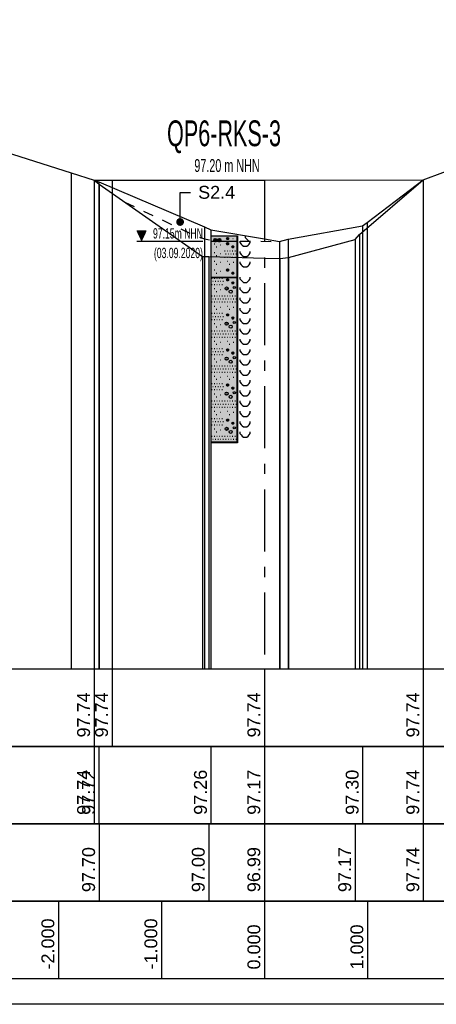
# Model space of a CAD drawing. Header units: metres. Extents: x -17 to 824, y 89 to 134.
# Tile 55 of 80: x 497.62 to 501.67, y 89.75 to 99.3. Entities that reach past the tile are written whole.
import ezdxf
from ezdxf import colors
from ezdxf.entities.mleader import LeaderData, LeaderLine
from ezdxf.enums import TextEntityAlignment as Align
from ezdxf.math import Vec2, Vec3

# ---------------------------------------------------------------- set-up
doc = ezdxf.new("R2010")
doc.units = ezdxf.units.M
doc.linetypes.add('ACAD_ISO03W100', pattern=[30, 12, -18])
doc.linetypes.add('ACAD_ISO10W100', pattern=[18, 12, -3, 0, -3])
for name, color, linetype in [('BG_GT_DC_RKS', 249, 'Continuous'), ('BG_GT_SCHICHT', 3, 'ACAD_ISO03W100'), ('BG_GT_TE', 6, 'Continuous'), ('BW_KOERP_GESCH', 126, 'Continuous'), ('BW_Z_ACHS', 52, 'ACAD_ISO10W100'), ('BW_Z_BEM', 52, 'Continuous'), ('P_TO_GEW', 242, 'Continuous'), ('P_TO_NUTZ_WASSER', 152, 'Continuous'), ('ZZ_GITTER', 40, 'Continuous')]:
    doc.layers.add(name, color=color, linetype=linetype)
doc.layers.add('ZZ_AFENSTER', color=6, linetype='Continuous', plot=False)
doc.styles.add('ARI025_V_50', font='arial.ttf', dxfattribs={"height": 0.125})
doc.styles.add('Arial', font='arial.ttf')
doc.styles.get("Standard").update_dxf_attribs({"font": 'arial.ttf'})

# ---------------------------------------------------------------- blocks, each defined once
blk = doc.blocks.new('QP6-RKS-3')
at = {"color": 160}
for p, q in [((-0.01515, 0.0009), (-0.01695, 0.0009)), ((-0.01517, 0.00085), (-0.01693, 0.00085)), ((-0.0152, 0.0008), (-0.0169, 0.0008)), ((-0.01522, 0.00075), (-0.01688, 0.00075)), ((-0.01524, 0.0007), (-0.01686, 0.0007)), ((-0.01527, 0.00065), (-0.01683, 0.00065)), ((-0.01529, 0.0006), (-0.01681, 0.0006)), ((-0.01532, 0.00055), (-0.01678, 0.00055)), ((-0.01534, 0.0005), (-0.01676, 0.0005)), ((-0.01536, 0.00045), (-0.01674, 0.00045)), ((-0.01539, 0.0004), (-0.01671, 0.0004)), ((-0.01541, 0.00035), (-0.01669, 0.00035)), ((-0.01543, 0.0003), (-0.01667, 0.0003)), ((-0.01546, 0.00025), (-0.01664, 0.00025)), ((-0.01548, 0.0002), (-0.01662, 0.0002)), ((-0.01551, 0.00015), (-0.01659, 0.00015)), ((-0.01553, 0.0001), (-0.01657, 0.0001)), ((-0.01555, 0.00005), (-0.01655, 0.00005)), ((-0.01558, 0), (-0.01652, 0)), ((-0.01695, -0.001), (-0.00415, -0.001)), ((-0.0156, -0.00005), (-0.0165, -0.00005)), ((-0.01562, -0.0001), (-0.01648, -0.0001)), ((-0.01565, -0.00015), (-0.01645, -0.00015)), ((-0.01567, -0.0002), (-0.01643, -0.0002)), ((-0.01569, -0.00025), (-0.01641, -0.00025)), ((-0.01572, -0.0003), (-0.01638, -0.0003)), ((-0.01574, -0.00035), (-0.01636, -0.00035)), ((-0.01577, -0.0004), (-0.01633, -0.0004)), ((-0.01579, -0.00045), (-0.01631, -0.00045)), ((-0.01581, -0.0005), (-0.01629, -0.0005)), ((-0.01584, -0.00055), (-0.01626, -0.00055)), ((-0.01586, -0.0006), (-0.01624, -0.0006)), ((-0.01588, -0.00065), (-0.01622, -0.00065)), ((-0.01591, -0.0007), (-0.01619, -0.0007)), ((-0.01593, -0.00075), (-0.01617, -0.00075)), ((-0.01596, -0.0008), (-0.01614, -0.0008)), ((-0.01598, -0.00085), (-0.01612, -0.00085)), ((-0.016, -0.0009), (-0.0161, -0.0009)), ((-0.01603, -0.00095), (-0.01607, -0.00095))]:
    blk.add_line(p, q, dxfattribs=at)
for p, q in [((-0.00255, 0), (0.00255, 0)), ((-0.00255, -0.0011), (-0.00255, 0)), ((-0.00255, 0), (0.00245, 0)), ((-0.00255, -0.04), (-0.00255, 0)), ((0.00245, 0), (0.00245, -0.04)), ((0.00255, 0), (0.00255, -0.0011)), ((0.00405, 0), (0.00405, -0.0003)), ((-0.00255, -0.001), (0.00255, -0.001)), ((-0.00255, -0.0081), (-0.00255, -0.001)), ((0.00255, -0.0011), (-0.00255, -0.0011)), ((-0.00205, -0.00075), (-0.00145, -0.00075)), ((-0.00205, -0.0008), (-0.00145, -0.0008)), ((-0.00205, -0.00085), (-0.00145, -0.00085)), ((-0.00203, -0.0007), (-0.00147, -0.0007)), ((-0.00203, -0.0009), (-0.00147, -0.0009)), ((-0.00201, -0.00065), (-0.00149, -0.00065)), ((-0.00201, -0.00095), (-0.00149, -0.00095)), ((-0.00197, -0.0006), (-0.00153, -0.0006)), ((-0.00197, -0.001), (-0.00153, -0.001)), ((-0.00195, -0.0015), (-0.00185, -0.0015)), ((-0.00192, -0.00055), (-0.00158, -0.00055)), ((-0.00192, -0.00105), (-0.00158, -0.00105)), ((-0.00125, -0.00075), (-0.00065, -0.00075)), ((-0.00125, -0.0008), (-0.00065, -0.0008)), ((-0.00125, -0.00085), (-0.00065, -0.00085)), ((-0.00123, -0.0007), (-0.00067, -0.0007)), ((-0.00123, -0.0009), (-0.00067, -0.0009)), ((-0.00121, -0.00065), (-0.00069, -0.00065)), ((-0.00121, -0.00095), (-0.00069, -0.00095)), ((-0.00117, -0.0006), (-0.00073, -0.0006)), ((-0.00117, -0.001), (-0.00073, -0.001)), ((-0.00112, -0.00055), (-0.00078, -0.00055)), ((-0.00112, -0.00105), (-0.00078, -0.00105)), ((-0.00075, -0.0017), (-0.00065, -0.0017)), ((0.00045, -0.0005), (0.00085, -0.0005)), ((0.00045, -0.0015), (0.00085, -0.0015)), ((0.00046, -0.00045), (0.00084, -0.00045)), ((0.00046, -0.00055), (0.00084, -0.00055)), ((0.00046, -0.00145), (0.00084, -0.00145)), ((0.00046, -0.00155), (0.00084, -0.00155)), ((0.00048, -0.0004), (0.00082, -0.0004)), ((0.00048, -0.0006), (0.00082, -0.0006)), ((0.00048, -0.0014), (0.00082, -0.0014)), ((0.00048, -0.0016), (0.00082, -0.0016)), ((0.00052, -0.00035), (0.00078, -0.00035)), ((0.00052, -0.00065), (0.00078, -0.00065)), ((0.00052, -0.00135), (0.00078, -0.00135)), ((0.00052, -0.00165), (0.00078, -0.00165)), ((0.00165, -0.0005), (0.00175, -0.0005)), ((0.00255, -0.001), (0.00255, -0.0081)), ((0.00305, -0.001), (0.00305, -0.0013)), ((0.00305, -0.0013), (0.00325, -0.0016)), ((0.00325, -0.0016), (0.00345, -0.0018)), ((0.00345, -0.0018), (0.00375, -0.002)), ((0.00405, -0.0003), (0.00435, -0.0006)), ((0.00435, -0.0006), (0.00465, -0.0009)), ((0.00435, -0.002), (0.00465, -0.0018)), ((0.00465, -0.0009), (0.00475, -0.001)), ((0.00465, -0.0018), (0.00485, -0.0016)), ((0.00485, -0.0016), (0.00505, -0.0013)), ((0.00505, -0.0013), (0.00505, -0.001)), ((-0.00195, -0.0032), (-0.00185, -0.0032)), ((-0.00155, -0.0021), (-0.00145, -0.0021)), ((-0.00155, -0.0038), (-0.00145, -0.0038)), ((-0.00075, -0.0034), (-0.00065, -0.0034)), ((0.00005, -0.0029), (0.00015, -0.0029)), ((0.00025, -0.0035), (0.00035, -0.0035)), ((0.00055, -0.0029), (0.00065, -0.0029)), ((0.00075, -0.0035), (0.00085, -0.0035)), ((0.00105, -0.0029), (0.00115, -0.0029)), ((0.00125, -0.0035), (0.00135, -0.0035)), ((0.00145, -0.0021), (0.00185, -0.0021)), ((0.00146, -0.00205), (0.00184, -0.00205)), ((0.00146, -0.00215), (0.00184, -0.00215)), ((0.00148, -0.002), (0.00182, -0.002)), ((0.00148, -0.0022), (0.00182, -0.0022)), ((0.00152, -0.00195), (0.00178, -0.00195)), ((0.00152, -0.00225), (0.00178, -0.00225)), ((0.00155, -0.0029), (0.00165, -0.0029)), ((0.00175, -0.0035), (0.00185, -0.0035)), ((0.00205, -0.0029), (0.00215, -0.0029)), ((0.00225, -0.0035), (0.00235, -0.0035)), ((0.00305, -0.003), (0.00305, -0.0033)), ((0.00305, -0.0033), (0.00325, -0.0036)), ((0.00325, -0.0036), (0.00345, -0.0038)), ((0.00345, -0.0038), (0.00375, -0.004)), ((0.00375, -0.002), (0.00405, -0.002)), ((0.00405, -0.002), (0.00435, -0.002)), ((0.00435, -0.004), (0.00465, -0.0038)), ((0.00465, -0.0038), (0.00485, -0.0036)), ((0.00485, -0.0036), (0.00505, -0.0033)), ((0.00505, -0.0033), (0.00505, -0.003)), ((-0.00195, -0.0049), (-0.00185, -0.0049)), ((-0.00155, -0.0055), (-0.00145, -0.0055)), ((-0.00075, -0.0051), (-0.00065, -0.0051)), ((0.00005, -0.0041), (0.00015, -0.0041)), ((0.00055, -0.0041), (0.00065, -0.0041)), ((0.00055, -0.0049), (0.00065, -0.0049)), ((0.00095, -0.0055), (0.00105, -0.0055)), ((0.00105, -0.0041), (0.00115, -0.0041)), ((0.00155, -0.0041), (0.00165, -0.0041)), ((0.00175, -0.0051), (0.00185, -0.0051)), ((0.00205, -0.0041), (0.00215, -0.0041)), ((0.00305, -0.005), (0.00305, -0.0053)), ((0.00305, -0.0053), (0.00325, -0.0056)), ((0.00325, -0.0056), (0.00345, -0.0058)), ((0.00375, -0.004), (0.00405, -0.004)), ((0.00405, -0.004), (0.00435, -0.004)), ((0.00465, -0.0058), (0.00485, -0.0056)), ((0.00485, -0.0056), (0.00505, -0.0053)), ((0.00505, -0.0053), (0.00505, -0.005)), ((-0.00195, -0.0066), (-0.00185, -0.0066)), ((-0.00155, -0.0072), (-0.00145, -0.0072)), ((-0.00075, -0.0068), (-0.00065, -0.0068)), ((0.00045, -0.0066), (0.00085, -0.0066)), ((0.00046, -0.00655), (0.00084, -0.00655)), ((0.00046, -0.00665), (0.00084, -0.00665)), ((0.00048, -0.0065), (0.00082, -0.0065)), ((0.00048, -0.0067), (0.00082, -0.0067)), ((0.00052, -0.00645), (0.00078, -0.00645)), ((0.00052, -0.00675), (0.00078, -0.00675)), ((0.00145, -0.0072), (0.00185, -0.0072)), ((0.00146, -0.00715), (0.00184, -0.00715)), ((0.00146, -0.00725), (0.00184, -0.00725)), ((0.00148, -0.0071), (0.00182, -0.0071)), ((0.00148, -0.0073), (0.00182, -0.0073)), ((0.00152, -0.00705), (0.00178, -0.00705)), ((0.00152, -0.00735), (0.00178, -0.00735)), ((0.00345, -0.0058), (0.00375, -0.006)), ((0.00375, -0.006), (0.00405, -0.006)), ((0.00405, -0.006), (0.00435, -0.006)), ((0.00435, -0.006), (0.00465, -0.0058)), ((-0.00255, -0.008), (0.00255, -0.008)), ((-0.00255, -0.0401), (-0.00255, -0.008)), ((0.00255, -0.0081), (-0.00255, -0.0081)), ((-0.00245, -0.0082), (-0.00235, -0.0082)), ((-0.00245, -0.0094), (-0.00235, -0.0094)), ((-0.00225, -0.0088), (-0.00215, -0.0088)), ((-0.00195, -0.0082), (-0.00185, -0.0082)), ((-0.00195, -0.0094), (-0.00185, -0.0094)), ((-0.00175, -0.0088), (-0.00165, -0.0088)), ((-0.00145, -0.0082), (-0.00135, -0.0082)), ((-0.00145, -0.0094), (-0.00135, -0.0094)), ((-0.00125, -0.0088), (-0.00115, -0.0088)), ((-0.00095, -0.0082), (-0.00085, -0.0082)), ((-0.00095, -0.0094), (-0.00085, -0.0094)), ((-0.00075, -0.0088), (-0.00065, -0.0088)), ((-0.00045, -0.0082), (-0.00035, -0.0082)), ((-0.00045, -0.0094), (-0.00035, -0.0094)), ((-0.00025, -0.0088), (-0.00015, -0.0088)), ((0.00005, -0.008), (0.00015, -0.008)), ((0.00045, -0.0085), (0.00085, -0.0085)), ((0.00046, -0.00845), (0.00084, -0.00845)), ((0.00046, -0.00855), (0.00084, -0.00855)), ((0.00048, -0.0084), (0.00082, -0.0084)), ((0.00048, -0.0086), (0.00082, -0.0086)), ((0.00052, -0.00835), (0.00078, -0.00835)), ((0.00052, -0.00865), (0.00078, -0.00865)), ((0.00055, -0.008), (0.00065, -0.008)), ((0.00105, -0.008), (0.00115, -0.008)), ((0.00145, -0.0091), (0.00185, -0.0091)), ((0.00146, -0.00905), (0.00184, -0.00905)), ((0.00146, -0.00915), (0.00184, -0.00915)), ((0.00148, -0.009), (0.00182, -0.009)), ((0.00148, -0.0092), (0.00182, -0.0092)), ((0.00152, -0.00895), (0.00178, -0.00895)), ((0.00152, -0.00925), (0.00178, -0.00925)), ((0.00155, -0.008), (0.00165, -0.008)), ((0.00205, -0.008), (0.00215, -0.008)), ((0.00255, -0.008), (0.00255, -0.0401)), ((0.00305, -0.008), (0.00305, -0.0083)), ((0.00305, -0.0083), (0.00325, -0.0086)), ((0.00325, -0.0086), (0.00345, -0.0088)), ((0.00345, -0.0088), (0.00375, -0.009)), ((0.00375, -0.009), (0.00405, -0.009)), ((0.00405, -0.009), (0.00435, -0.009)), ((0.00435, -0.009), (0.00465, -0.0088)), ((0.00465, -0.0088), (0.00485, -0.0086)), ((0.00485, -0.0086), (0.00505, -0.0083)), ((0.00505, -0.0083), (0.00505, -0.008)), ((-0.00195, -0.0102), (-0.00185, -0.0102)), ((-0.00155, -0.0108), (-0.00145, -0.0108)), ((-0.00075, -0.0104), (-0.00065, -0.0104)), ((0.00045, -0.0102), (0.00055, -0.0102)), ((0.00305, -0.01), (0.00305, -0.0103)), ((0.00305, -0.0103), (0.00325, -0.0106)), ((0.00325, -0.0106), (0.00345, -0.0108)), ((0.00345, -0.0108), (0.00375, -0.011)), ((0.00375, -0.011), (0.00405, -0.011)), ((0.00405, -0.011), (0.00435, -0.011)), ((0.00435, -0.011), (0.00465, -0.0108)), ((0.00465, -0.0108), (0.00485, -0.0106)), ((0.00485, -0.0106), (0.00505, -0.0103)), ((0.00505, -0.0103), (0.00505, -0.01)), ((-0.00245, -0.0116), (-0.00235, -0.0116)), ((-0.00245, -0.0128), (-0.00235, -0.0128)), ((-0.00225, -0.0122), (-0.00215, -0.0122)), ((-0.00195, -0.0116), (-0.00185, -0.0116)), ((-0.00195, -0.0128), (-0.00185, -0.0128)), ((-0.00175, -0.0122), (-0.00165, -0.0122)), ((-0.00145, -0.0116), (-0.00135, -0.0116)), ((-0.00145, -0.0128), (-0.00135, -0.0128)), ((-0.00125, -0.0122), (-0.00115, -0.0122)), ((-0.00095, -0.0116), (-0.00085, -0.0116)), ((-0.00095, -0.0128), (-0.00085, -0.0128)), ((-0.00075, -0.0122), (-0.00065, -0.0122)), ((-0.00045, -0.0116), (-0.00035, -0.0116)), ((-0.00045, -0.0128), (-0.00035, -0.0128)), ((-0.00025, -0.0122), (-0.00015, -0.0122)), ((0.00005, -0.0116), (0.00015, -0.0116)), ((0.00005, -0.0128), (0.00015, -0.0128)), ((0.00025, -0.0122), (0.00035, -0.0122)), ((0.00055, -0.0116), (0.00065, -0.0116)), ((0.00055, -0.0128), (0.00065, -0.0128)), ((0.00075, -0.0122), (0.00085, -0.0122)), ((0.00105, -0.0116), (0.00115, -0.0116)), ((0.00105, -0.0128), (0.00115, -0.0128)), ((0.00125, -0.0122), (0.00135, -0.0122)), ((0.00155, -0.0116), (0.00165, -0.0116)), ((0.00155, -0.0128), (0.00165, -0.0128)), ((0.00175, -0.0122), (0.00185, -0.0122)), ((0.00205, -0.0116), (0.00215, -0.0116)), ((0.00205, -0.0128), (0.00215, -0.0128)), ((0.00225, -0.0122), (0.00235, -0.0122)), ((0.00305, -0.012), (0.00305, -0.0123)), ((0.00305, -0.0123), (0.00325, -0.0126)), ((0.00325, -0.0126), (0.00345, -0.0128)), ((0.00345, -0.0128), (0.00375, -0.013)), ((0.00375, -0.013), (0.00405, -0.013)), ((0.00405, -0.013), (0.00435, -0.013)), ((0.00435, -0.013), (0.00465, -0.0128)), ((0.00465, -0.0128), (0.00485, -0.0126)), ((0.00485, -0.0126), (0.00505, -0.0123)), ((0.00505, -0.0123), (0.00505, -0.012)), ((-0.00245, -0.015), (-0.00235, -0.015)), ((-0.00195, -0.0136), (-0.00185, -0.0136)), ((-0.00195, -0.015), (-0.00185, -0.015)), ((-0.00155, -0.0142), (-0.00145, -0.0142)), ((-0.00145, -0.015), (-0.00135, -0.015)), ((-0.00095, -0.015), (-0.00085, -0.015)), ((-0.00075, -0.0138), (-0.00065, -0.0138)), ((-0.00045, -0.015), (-0.00035, -0.015)), ((0.00046, -0.01525), (0.00084, -0.01525)), ((0.00048, -0.0152), (0.00082, -0.0152)), ((0.00052, -0.01515), (0.00078, -0.01515)), ((0.00055, -0.0136), (0.00065, -0.0136)), ((0.00095, -0.0142), (0.00105, -0.0142)), ((0.00175, -0.0138), (0.00185, -0.0138)), ((0.00305, -0.014), (0.00305, -0.0143)), ((0.00305, -0.0143), (0.00325, -0.0146)), ((0.00325, -0.0146), (0.00345, -0.0148)), ((0.00345, -0.0148), (0.00375, -0.015)), ((0.00375, -0.015), (0.00405, -0.015)), ((0.00405, -0.015), (0.00435, -0.015)), ((0.00435, -0.015), (0.00465, -0.0148)), ((0.00465, -0.0148), (0.00485, -0.0146)), ((0.00485, -0.0146), (0.00505, -0.0143)), ((0.00505, -0.0143), (0.00505, -0.014)), ((-0.00245, -0.0162), (-0.00235, -0.0162)), ((-0.00225, -0.0156), (-0.00215, -0.0156)), ((-0.00195, -0.0162), (-0.00185, -0.0162)), ((-0.00195, -0.017), (-0.00185, -0.017)), ((-0.00175, -0.0156), (-0.00165, -0.0156)), ((-0.00145, -0.0162), (-0.00135, -0.0162)), ((-0.00125, -0.0156), (-0.00115, -0.0156)), ((-0.00095, -0.0162), (-0.00085, -0.0162)), ((-0.00075, -0.0156), (-0.00065, -0.0156)), ((-0.00045, -0.0162), (-0.00035, -0.0162)), ((-0.00025, -0.0156), (-0.00015, -0.0156)), ((0.00045, -0.0153), (0.00085, -0.0153)), ((0.00045, -0.017), (0.00055, -0.017)), ((0.00046, -0.01535), (0.00084, -0.01535)), ((0.00048, -0.0154), (0.00082, -0.0154)), ((0.00052, -0.01545), (0.00078, -0.01545)), ((0.00145, -0.0159), (0.00185, -0.0159)), ((0.00146, -0.01585), (0.00184, -0.01585)), ((0.00146, -0.01595), (0.00184, -0.01595)), ((0.00148, -0.0158), (0.00182, -0.0158)), ((0.00148, -0.016), (0.00182, -0.016)), ((0.00152, -0.01575), (0.00178, -0.01575)), ((0.00152, -0.01605), (0.00178, -0.01605)), ((0.00305, -0.016), (0.00305, -0.0163)), ((0.00305, -0.0163), (0.00325, -0.0166)), ((0.00325, -0.0166), (0.00345, -0.0168)), ((0.00345, -0.0168), (0.00375, -0.017)), ((0.00375, -0.017), (0.00405, -0.017)), ((0.00405, -0.017), (0.00435, -0.017)), ((0.00435, -0.017), (0.00465, -0.0168)), ((0.00465, -0.0168), (0.00485, -0.0166)), ((0.00485, -0.0166), (0.00505, -0.0163)), ((0.00505, -0.0163), (0.00505, -0.016)), ((-0.00245, -0.0184), (-0.00235, -0.0184)), ((-0.00225, -0.019), (-0.00215, -0.019)), ((-0.00195, -0.0184), (-0.00185, -0.0184)), ((-0.00175, -0.019), (-0.00165, -0.019)), ((-0.00155, -0.0176), (-0.00145, -0.0176)), ((-0.00145, -0.0184), (-0.00135, -0.0184)), ((-0.00125, -0.019), (-0.00115, -0.019)), ((-0.00095, -0.0184), (-0.00085, -0.0184)), ((-0.00075, -0.0172), (-0.00065, -0.0172)), ((-0.00075, -0.019), (-0.00065, -0.019)), ((-0.00045, -0.0184), (-0.00035, -0.0184)), ((-0.00025, -0.019), (-0.00015, -0.019)), ((0.00005, -0.0184), (0.00015, -0.0184)), ((0.00025, -0.019), (0.00035, -0.019)), ((0.00055, -0.0184), (0.00065, -0.0184)), ((0.00075, -0.019), (0.00085, -0.019)), ((0.00105, -0.0184), (0.00115, -0.0184)), ((0.00125, -0.019), (0.00135, -0.019)), ((0.00155, -0.0184), (0.00165, -0.0184)), ((0.00175, -0.019), (0.00185, -0.019)), ((0.00205, -0.0184), (0.00215, -0.0184)), ((0.00225, -0.019), (0.00235, -0.019)), ((0.00305, -0.018), (0.00305, -0.0183)), ((0.00305, -0.0183), (0.00325, -0.0186)), ((0.00325, -0.0186), (0.00345, -0.0188)), ((0.00345, -0.0188), (0.00375, -0.019)), ((0.00375, -0.019), (0.00405, -0.019)), ((0.00405, -0.019), (0.00435, -0.019)), ((0.00435, -0.019), (0.00465, -0.0188)), ((0.00465, -0.0188), (0.00485, -0.0186)), ((0.00485, -0.0186), (0.00505, -0.0183)), ((0.00505, -0.0183), (0.00505, -0.018)), ((-0.00245, -0.0196), (-0.00235, -0.0196)), ((-0.00195, -0.0196), (-0.00185, -0.0196)), ((-0.00195, -0.0204), (-0.00185, -0.0204)), ((-0.00155, -0.021), (-0.00145, -0.021)), ((-0.00145, -0.0196), (-0.00135, -0.0196)), ((-0.00095, -0.0196), (-0.00085, -0.0196)), ((-0.00075, -0.0206), (-0.00065, -0.0206)), ((-0.00045, -0.0196), (-0.00035, -0.0196)), ((0.00005, -0.0196), (0.00015, -0.0196)), ((0.00055, -0.0196), (0.00065, -0.0196)), ((0.00055, -0.0204), (0.00065, -0.0204)), ((0.00095, -0.021), (0.00105, -0.021)), ((0.00105, -0.0196), (0.00115, -0.0196)), ((0.00155, -0.0196), (0.00165, -0.0196)), ((0.00175, -0.0206), (0.00185, -0.0206)), ((0.00205, -0.0196), (0.00215, -0.0196)), ((0.00305, -0.02), (0.00305, -0.0203)), ((0.00305, -0.0203), (0.00325, -0.0206)), ((0.00325, -0.0206), (0.00345, -0.0208)), ((0.00345, -0.0208), (0.00375, -0.021)), ((0.00375, -0.021), (0.00405, -0.021)), ((0.00405, -0.021), (0.00435, -0.021)), ((0.00435, -0.021), (0.00465, -0.0208)), ((0.00465, -0.0208), (0.00485, -0.0206)), ((0.00485, -0.0206), (0.00505, -0.0203)), ((0.00505, -0.0203), (0.00505, -0.02)), ((-0.00245, -0.0218), (-0.00235, -0.0218)), ((-0.00225, -0.0224), (-0.00215, -0.0224)), ((-0.00195, -0.0218), (-0.00185, -0.0218)), ((-0.00175, -0.0224), (-0.00165, -0.0224)), ((-0.00145, -0.0218), (-0.00135, -0.0218)), ((-0.00125, -0.0224), (-0.00115, -0.0224)), ((-0.00095, -0.0218), (-0.00085, -0.0218)), ((-0.00075, -0.0224), (-0.00065, -0.0224)), ((-0.00045, -0.0218), (-0.00035, -0.0218)), ((-0.00025, -0.0224), (-0.00015, -0.0224)), ((0.00045, -0.0221), (0.00085, -0.0221)), ((0.00046, -0.02205), (0.00084, -0.02205)), ((0.00046, -0.02215), (0.00084, -0.02215)), ((0.00048, -0.022), (0.00082, -0.022)), ((0.00048, -0.0222), (0.00082, -0.0222)), ((0.00052, -0.02195), (0.00078, -0.02195)), ((0.00052, -0.02225), (0.00078, -0.02225)), ((0.00145, -0.0227), (0.00185, -0.0227)), ((0.00146, -0.02265), (0.00184, -0.02265)), ((0.00146, -0.02275), (0.00184, -0.02275)), ((0.00148, -0.0226), (0.00182, -0.0226)), ((0.00148, -0.0228), (0.00182, -0.0228)), ((0.00152, -0.02255), (0.00178, -0.02255)), ((0.00152, -0.02285), (0.00178, -0.02285)), ((0.00305, -0.022), (0.00305, -0.0223)), ((0.00305, -0.0223), (0.00325, -0.0226)), ((0.00325, -0.0226), (0.00345, -0.0228)), ((0.00345, -0.0228), (0.00375, -0.023)), ((0.00435, -0.023), (0.00465, -0.0228)), ((0.00465, -0.0228), (0.00485, -0.0226)), ((0.00485, -0.0226), (0.00505, -0.0223)), ((0.00505, -0.0223), (0.00505, -0.022)), ((-0.00245, -0.023), (-0.00235, -0.023)), ((-0.00195, -0.023), (-0.00185, -0.023)), ((-0.00195, -0.0238), (-0.00185, -0.0238)), ((-0.00155, -0.0244), (-0.00145, -0.0244)), ((-0.00145, -0.023), (-0.00135, -0.023)), ((-0.00095, -0.023), (-0.00085, -0.023)), ((-0.00075, -0.024), (-0.00065, -0.024)), ((-0.00045, -0.023), (-0.00035, -0.023)), ((0.00045, -0.0238), (0.00055, -0.0238)), ((0.00305, -0.024), (0.00305, -0.0243)), ((0.00305, -0.0243), (0.00325, -0.0246)), ((0.00325, -0.0246), (0.00345, -0.0248)), ((0.00345, -0.0248), (0.00375, -0.025)), ((0.00375, -0.023), (0.00405, -0.023)), ((0.00405, -0.023), (0.00435, -0.023)), ((0.00435, -0.025), (0.00465, -0.0248)), ((0.00465, -0.0248), (0.00485, -0.0246)), ((0.00485, -0.0246), (0.00505, -0.0243)), ((0.00505, -0.0243), (0.00505, -0.024)), ((-0.00245, -0.0252), (-0.00235, -0.0252)), ((-0.00245, -0.0264), (-0.00235, -0.0264)), ((-0.00225, -0.0258), (-0.00215, -0.0258)), ((-0.00195, -0.0252), (-0.00185, -0.0252)), ((-0.00195, -0.0264), (-0.00185, -0.0264)), ((-0.00175, -0.0258), (-0.00165, -0.0258)), ((-0.00145, -0.0252), (-0.00135, -0.0252)), ((-0.00145, -0.0264), (-0.00135, -0.0264)), ((-0.00125, -0.0258), (-0.00115, -0.0258)), ((-0.00095, -0.0252), (-0.00085, -0.0252)), ((-0.00095, -0.0264), (-0.00085, -0.0264)), ((-0.00075, -0.0258), (-0.00065, -0.0258)), ((-0.00045, -0.0252), (-0.00035, -0.0252)), ((-0.00045, -0.0264), (-0.00035, -0.0264)), ((-0.00025, -0.0258), (-0.00015, -0.0258)), ((0.00005, -0.0252), (0.00015, -0.0252)), ((0.00005, -0.0264), (0.00015, -0.0264)), ((0.00025, -0.0258), (0.00035, -0.0258)), ((0.00055, -0.0252), (0.00065, -0.0252)), ((0.00055, -0.0264), (0.00065, -0.0264)), ((0.00075, -0.0258), (0.00085, -0.0258)), ((0.00105, -0.0252), (0.00115, -0.0252)), ((0.00105, -0.0264), (0.00115, -0.0264)), ((0.00125, -0.0258), (0.00135, -0.0258)), ((0.00155, -0.0252), (0.00165, -0.0252)), ((0.00155, -0.0264), (0.00165, -0.0264)), ((0.00175, -0.0258), (0.00185, -0.0258)), ((0.00205, -0.0252), (0.00215, -0.0252)), ((0.00205, -0.0264), (0.00215, -0.0264)), ((0.00225, -0.0258), (0.00235, -0.0258)), ((0.00305, -0.026), (0.00305, -0.0263)), ((0.00305, -0.0263), (0.00325, -0.0266)), ((0.00325, -0.0266), (0.00345, -0.0268)), ((0.00375, -0.025), (0.00405, -0.025)), ((0.00405, -0.025), (0.00435, -0.025)), ((0.00465, -0.0268), (0.00485, -0.0266)), ((0.00485, -0.0266), (0.00505, -0.0263)), ((0.00505, -0.0263), (0.00505, -0.026)), ((-0.00245, -0.0286), (-0.00235, -0.0286)), ((-0.00195, -0.0272), (-0.00185, -0.0272)), ((-0.00195, -0.0286), (-0.00185, -0.0286)), ((-0.00155, -0.0278), (-0.00145, -0.0278)), ((-0.00145, -0.0286), (-0.00135, -0.0286)), ((-0.00095, -0.0286), (-0.00085, -0.0286)), ((-0.00075, -0.0274), (-0.00065, -0.0274)), ((-0.00045, -0.0286), (-0.00035, -0.0286)), ((0.00055, -0.0272), (0.00065, -0.0272)), ((0.00095, -0.0278), (0.00105, -0.0278)), ((0.00175, -0.0274), (0.00185, -0.0274)), ((0.00305, -0.028), (0.00305, -0.0283)), ((0.00305, -0.0283), (0.00325, -0.0286)), ((0.00325, -0.0286), (0.00345, -0.0288)), ((0.00345, -0.0268), (0.00375, -0.027)), ((0.00375, -0.027), (0.00405, -0.027)), ((0.00405, -0.027), (0.00435, -0.027)), ((0.00435, -0.027), (0.00465, -0.0268)), ((0.00465, -0.0288), (0.00485, -0.0286)), ((0.00485, -0.0286), (0.00505, -0.0283)), ((0.00505, -0.0283), (0.00505, -0.028)), ((-0.00245, -0.0298), (-0.00235, -0.0298)), ((-0.00225, -0.0292), (-0.00215, -0.0292)), ((-0.00195, -0.0298), (-0.00185, -0.0298)), ((-0.00175, -0.0292), (-0.00165, -0.0292)), ((-0.00145, -0.0298), (-0.00135, -0.0298)), ((-0.00125, -0.0292), (-0.00115, -0.0292)), ((-0.00095, -0.0298), (-0.00085, -0.0298)), ((-0.00075, -0.0292), (-0.00065, -0.0292)), ((-0.00045, -0.0298), (-0.00035, -0.0298)), ((-0.00025, -0.0292), (-0.00015, -0.0292)), ((0.00045, -0.0289), (0.00085, -0.0289)), ((0.00046, -0.02885), (0.00084, -0.02885)), ((0.00046, -0.02895), (0.00084, -0.02895)), ((0.00048, -0.0288), (0.00082, -0.0288)), ((0.00048, -0.029), (0.00082, -0.029)), ((0.00052, -0.02875), (0.00078, -0.02875)), ((0.00052, -0.02905), (0.00078, -0.02905)), ((0.00145, -0.0295), (0.00185, -0.0295)), ((0.00146, -0.02945), (0.00184, -0.02945)), ((0.00146, -0.02955), (0.00184, -0.02955)), ((0.00148, -0.0294), (0.00182, -0.0294)), ((0.00148, -0.0296), (0.00182, -0.0296)), ((0.00152, -0.02935), (0.00178, -0.02935)), ((0.00152, -0.02965), (0.00178, -0.02965)), ((0.00305, -0.03), (0.00305, -0.0303)), ((0.00305, -0.0303), (0.00325, -0.0306)), ((0.00345, -0.0288), (0.00375, -0.029)), ((0.00375, -0.029), (0.00405, -0.029)), ((0.00405, -0.029), (0.00435, -0.029)), ((0.00435, -0.029), (0.00465, -0.0288)), ((0.00485, -0.0306), (0.00505, -0.0303)), ((0.00505, -0.0303), (0.00505, -0.03)), ((-0.00245, -0.032), (-0.00235, -0.032)), ((-0.00195, -0.0306), (-0.00185, -0.0306)), ((-0.00195, -0.032), (-0.00185, -0.032)), ((-0.00155, -0.0312), (-0.00145, -0.0312)), ((-0.00145, -0.032), (-0.00135, -0.032)), ((-0.00095, -0.032), (-0.00085, -0.032)), ((-0.00075, -0.0308), (-0.00065, -0.0308)), ((-0.00045, -0.032), (-0.00035, -0.032)), ((0.00005, -0.032), (0.00015, -0.032)), ((0.00045, -0.0306), (0.00055, -0.0306)), ((0.00055, -0.032), (0.00065, -0.032)), ((0.00105, -0.032), (0.00115, -0.032)), ((0.00155, -0.032), (0.00165, -0.032)), ((0.00205, -0.032), (0.00215, -0.032)), ((0.00305, -0.032), (0.00305, -0.0323)), ((0.00305, -0.0323), (0.00325, -0.0326)), ((0.00325, -0.0306), (0.00345, -0.0308)), ((0.00345, -0.0308), (0.00375, -0.031)), ((0.00375, -0.031), (0.00405, -0.031)), ((0.00405, -0.031), (0.00435, -0.031)), ((0.00435, -0.031), (0.00465, -0.0308)), ((0.00465, -0.0308), (0.00485, -0.0306)), ((0.00485, -0.0326), (0.00505, -0.0323)), ((0.00505, -0.0323), (0.00505, -0.032)), ((-0.00245, -0.0332), (-0.00235, -0.0332)), ((-0.00225, -0.0326), (-0.00215, -0.0326)), ((-0.00195, -0.0332), (-0.00185, -0.0332)), ((-0.00195, -0.034), (-0.00185, -0.034)), ((-0.00175, -0.0326), (-0.00165, -0.0326)), ((-0.00145, -0.0332), (-0.00135, -0.0332)), ((-0.00125, -0.0326), (-0.00115, -0.0326)), ((-0.00095, -0.0332), (-0.00085, -0.0332)), ((-0.00075, -0.0326), (-0.00065, -0.0326)), ((-0.00075, -0.0342), (-0.00065, -0.0342)), ((-0.00045, -0.0332), (-0.00035, -0.0332)), ((-0.00025, -0.0326), (-0.00015, -0.0326)), ((0.00005, -0.0332), (0.00015, -0.0332)), ((0.00025, -0.0326), (0.00035, -0.0326)), ((0.00055, -0.0332), (0.00065, -0.0332)), ((0.00055, -0.034), (0.00065, -0.034)), ((0.00075, -0.0326), (0.00085, -0.0326)), ((0.00105, -0.0332), (0.00115, -0.0332)), ((0.00125, -0.0326), (0.00135, -0.0326)), ((0.00155, -0.0332), (0.00165, -0.0332)), ((0.00175, -0.0326), (0.00185, -0.0326)), ((0.00175, -0.0342), (0.00185, -0.0342)), ((0.00205, -0.0332), (0.00215, -0.0332)), ((0.00225, -0.0326), (0.00235, -0.0326)), ((0.00305, -0.034), (0.00305, -0.0343)), ((0.00305, -0.0343), (0.00325, -0.0346)), ((0.00325, -0.0326), (0.00345, -0.0328)), ((0.00345, -0.0328), (0.00375, -0.033)), ((0.00375, -0.033), (0.00405, -0.033)), ((0.00405, -0.033), (0.00435, -0.033)), ((0.00435, -0.033), (0.00465, -0.0328)), ((0.00465, -0.0328), (0.00485, -0.0326)), ((0.00485, -0.0346), (0.00505, -0.0343)), ((0.00505, -0.0343), (0.00505, -0.034)), ((-0.00245, -0.0354), (-0.00235, -0.0354)), ((-0.00225, -0.036), (-0.00215, -0.036)), ((-0.00195, -0.0354), (-0.00185, -0.0354)), ((-0.00175, -0.036), (-0.00165, -0.036)), ((-0.00155, -0.0346), (-0.00145, -0.0346)), ((-0.00145, -0.0354), (-0.00135, -0.0354)), ((-0.00125, -0.036), (-0.00115, -0.036)), ((-0.00095, -0.0354), (-0.00085, -0.0354)), ((-0.00075, -0.036), (-0.00065, -0.036)), ((-0.00045, -0.0354), (-0.00035, -0.0354)), ((-0.00025, -0.036), (-0.00015, -0.036)), ((0.00045, -0.0357), (0.00085, -0.0357)), ((0.00046, -0.03565), (0.00084, -0.03565)), ((0.00046, -0.03575), (0.00084, -0.03575)), ((0.00048, -0.0356), (0.00082, -0.0356)), ((0.00048, -0.0358), (0.00082, -0.0358)), ((0.00052, -0.03555), (0.00078, -0.03555)), ((0.00052, -0.03585), (0.00078, -0.03585)), ((0.00095, -0.0346), (0.00105, -0.0346)), ((0.00146, -0.03625), (0.00184, -0.03625)), ((0.00148, -0.0362), (0.00182, -0.0362)), ((0.00152, -0.03615), (0.00178, -0.03615)), ((0.00305, -0.036), (0.00305, -0.0363)), ((0.00325, -0.0346), (0.00345, -0.0348)), ((0.00345, -0.0348), (0.00375, -0.035)), ((0.00375, -0.035), (0.00405, -0.035)), ((0.00405, -0.035), (0.00435, -0.035)), ((0.00435, -0.035), (0.00465, -0.0348)), ((0.00465, -0.0348), (0.00485, -0.0346)), ((0.00505, -0.0363), (0.00505, -0.036)), ((-0.00245, -0.0366), (-0.00235, -0.0366)), ((-0.00195, -0.0366), (-0.00185, -0.0366)), ((-0.00195, -0.0374), (-0.00185, -0.0374)), ((-0.00155, -0.038), (-0.00145, -0.038)), ((-0.00145, -0.0366), (-0.00135, -0.0366)), ((-0.00095, -0.0366), (-0.00085, -0.0366)), ((-0.00075, -0.0376), (-0.00065, -0.0376)), ((-0.00045, -0.0366), (-0.00035, -0.0366)), ((0.00045, -0.0374), (0.00055, -0.0374)), ((0.00145, -0.0363), (0.00185, -0.0363)), ((0.00146, -0.03635), (0.00184, -0.03635)), ((0.00148, -0.0364), (0.00182, -0.0364)), ((0.00152, -0.03645), (0.00178, -0.03645)), ((0.00305, -0.0363), (0.00325, -0.0366)), ((0.00305, -0.038), (0.00305, -0.0383)), ((0.00325, -0.0366), (0.00345, -0.0368)), ((0.00345, -0.0368), (0.00375, -0.037)), ((0.00375, -0.037), (0.00405, -0.037)), ((0.00405, -0.037), (0.00435, -0.037)), ((0.00435, -0.037), (0.00465, -0.0368)), ((0.00465, -0.0368), (0.00485, -0.0366)), ((0.00485, -0.0366), (0.00505, -0.0363)), ((0.00505, -0.0383), (0.00505, -0.038)), ((0.00245, -0.04), (-0.00255, -0.04)), ((-0.00245, -0.0388), (-0.00235, -0.0388)), ((-0.00245, -0.04), (-0.00235, -0.04)), ((-0.00225, -0.0394), (-0.00215, -0.0394)), ((-0.00195, -0.0388), (-0.00185, -0.0388)), ((-0.00195, -0.04), (-0.00185, -0.04)), ((-0.00175, -0.0394), (-0.00165, -0.0394)), ((-0.00145, -0.0388), (-0.00135, -0.0388)), ((-0.00145, -0.04), (-0.00135, -0.04)), ((-0.00125, -0.0394), (-0.00115, -0.0394)), ((-0.00095, -0.0388), (-0.00085, -0.0388)), ((-0.00095, -0.04), (-0.00085, -0.04)), ((-0.00075, -0.0394), (-0.00065, -0.0394)), ((-0.00045, -0.0388), (-0.00035, -0.0388)), ((-0.00045, -0.04), (-0.00035, -0.04)), ((-0.00025, -0.0394), (-0.00015, -0.0394)), ((0.00005, -0.0388), (0.00015, -0.0388)), ((0.00005, -0.04), (0.00015, -0.04)), ((0.00025, -0.0394), (0.00035, -0.0394)), ((0.00055, -0.0388), (0.00065, -0.0388)), ((0.00055, -0.04), (0.00065, -0.04)), ((0.00075, -0.0394), (0.00085, -0.0394)), ((0.00105, -0.0388), (0.00115, -0.0388)), ((0.00105, -0.04), (0.00115, -0.04)), ((0.00125, -0.0394), (0.00135, -0.0394)), ((0.00155, -0.0388), (0.00165, -0.0388)), ((0.00155, -0.04), (0.00165, -0.04)), ((0.00175, -0.0394), (0.00185, -0.0394)), ((0.00205, -0.0388), (0.00215, -0.0388)), ((0.00205, -0.04), (0.00215, -0.04)), ((0.00225, -0.0394), (0.00235, -0.0394)), ((0.00305, -0.0383), (0.00325, -0.0386)), ((0.00325, -0.0386), (0.00345, -0.0388)), ((0.00345, -0.0388), (0.00375, -0.039)), ((0.00375, -0.039), (0.00405, -0.039)), ((0.00405, -0.039), (0.00435, -0.039)), ((0.00435, -0.039), (0.00465, -0.0388)), ((0.00465, -0.0388), (0.00485, -0.0386)), ((0.00485, -0.0386), (0.00505, -0.0383)), ((0.00255, -0.0401), (-0.00255, -0.0401))]:
    blk.add_line(p, q)
for centre, radius in [((-0.00175, -0.0008), 0.0003), ((-0.00095, -0.0008), 0.0003), ((0.00065, -0.0005), 0.0002), ((0.00065, -0.0015), 0.0002), ((0.00165, -0.0021), 0.0002), ((0.00065, -0.0066), 0.0002), ((0.00165, -0.0072), 0.0002), ((0.00065, -0.0085), 0.0002), ((0.00165, -0.0091), 0.0002), ((0.00045, -0.0102), 0.0003), ((0.00125, -0.0108), 0.0003), ((0.00195, -0.01), 0.0002), ((0.00065, -0.0153), 0.0002), ((0.00045, -0.017), 0.0003), ((0.00165, -0.0159), 0.0002), ((0.00195, -0.0168), 0.0002), ((0.00125, -0.0176), 0.0003), ((0.00065, -0.0221), 0.0002), ((0.00165, -0.0227), 0.0002), ((0.00045, -0.0238), 0.0003), ((0.00125, -0.0244), 0.0003), ((0.00195, -0.0236), 0.0002), ((0.00045, -0.0306), 0.0003), ((0.00065, -0.0289), 0.0002), ((0.00165, -0.0295), 0.0002), ((0.00195, -0.0304), 0.0002), ((0.00125, -0.0312), 0.0003), ((0.00065, -0.0357), 0.0002), ((0.00165, -0.0363), 0.0002), ((0.00045, -0.0374), 0.0003), ((0.00125, -0.038), 0.0003), ((0.00195, -0.0372), 0.0002)]:
    blk.add_circle(centre, radius)
at = {"color": 81}
blk.add_solid([(-0.00255, 0), (0.00255, 0), (-0.00255, -0.0011), (0.00255, -0.0011)], dxfattribs=at)
at = {"color": 33}
for points in [[(-0.00255, -0.001), (0.00255, -0.001), (-0.00255, -0.0081), (0.00255, -0.0081)], [(-0.00255, -0.008), (0.00255, -0.008), (-0.00255, -0.0401), (0.00255, -0.0401)]]:
    blk.add_solid(points, dxfattribs=at)
at = {"width": 0.6}
for s, height, p in [('QP6-RKS-3', 0.005, (-0.00005, 0.0174)), ('  97.20 m NHN', 0.0025, (-0.00005, 0.0124))]:
    blk.add_text(s, height=height, dxfattribs=at).set_placement(p, align=Align.CENTER)
at = {"color": 160, "width": 0.6}
for s, p in [('97.15m NHN', (-0.00415, -0.0005)), ('(03.09.2020)', (-0.00415, -0.0043))]:
    blk.add_text(s, height=0.002, dxfattribs=at).set_placement(p, align=Align.RIGHT)
blk = doc.blocks.new('_Dot')
at = {"color": 0, "linetype": 'ByBlock', "lineweight": -2}
blk.add_line((-0.5, 0), (-1, 0), dxfattribs=at)
at = {"color": 0, "linetype": 'ByBlock', "const_width": 0.5}
blk.add_lwpolyline([(-0.25, 0, 1), (0.25, 0, 1)], format="xyb", close=True, dxfattribs=at)

msp = doc.modelspace()

# ---------------------------------------------------------------- linework, layer by layer
at = {"layer": 'BG_GT_SCHICHT', "ltscale": 0.005, "flags": 128}
msp.add_lwpolyline([(498.6467, 97.5281), (499.3332, 97.199, 0.088829), (499.6109, 97.15), (500.146, 97.1469)], format="xyb", dxfattribs=at)
at = {"layer": 'BW_KOERP_GESCH'}
msp.add_lwpolyline([(482.0519, 99.0998), (489.2968, 99.0193), (489.4873, 99.0464), (490.3675, 99.1367), (490.9127, 99.127), (493.2579, 99.0837), (493.9979, 99.0859), (494.1258, 99.0829), (498.1239, 97.8117), (498.3469, 97.7396), (498.3955, 97.7035), (499.4005, 97.0021), (499.46, 97.0005), (500, 96.9859), (500.1506, 96.9818), (500.2356, 96.9917), (500.8819, 97.1667), (500.9231, 97.2143), (501.543, 97.7446), (501.9227, 97.8871), (505.4608, 99.2766), (508.1481, 99.2406), (510.8912, 99.2029), (516.526, 99.1854)], dxfattribs=at)
at = {"layer": 'BW_Z_ACHS', "ltscale": 0.05}
msp.add_line((500, 97.7419), (500, 93), dxfattribs=at)
at = {"layer": 'BW_Z_BEM'}
for p, q in [((498.1239, 97.8117), (498.1239, 93)), ((498.3469, 97.7396), (498.3469, 93)), ((498.3469, 97.7396), (498.3469, 93)), ((498.3469, 97.7396), (498.3469, 93)), ((498.3946, 97.7247), (498.3946, 93)), ((498.3955, 97.7035), (498.3955, 93)), ((498.5213, 97.7393), (498.5213, 93)), ((501.543, 97.7446), (501.543, 93)), ((501.543, 97.7446), (501.543, 93)), ((501.543, 97.7446), (501.543, 93)), ((499.419, 97.2876), (499.419, 93)), ((500.9543, 97.2968), (500.9543, 93)), ((500.9983, 97.3311), (500.9983, 93)), ((499.4812, 97.26), (499.4812, 93)), ((500.9231, 97.2143), (500.9231, 93)), ((500.146, 97.1469), (500.146, 93)), ((500.2305, 97.168), (500.2305, 93)), ((500.8819, 97.1667), (500.8819, 93)), ((499.4005, 97.0021), (499.4005, 93)), ((499.46, 97.0005), (499.46, 93)), ((500.1506, 96.9818), (500.1506, 93)), ((500.2356, 96.9917), (500.2356, 93))]:
    msp.add_line(p, q, dxfattribs=at)
at = {"layer": 'P_TO_GEW', "color": 245, "true_color": 0x994c5f, "flags": 128}
msp.add_lwpolyline([(498.3469, 97.7396), (498.3946, 97.7247), (499.419, 97.2876), (499.4812, 97.26), (500, 97.1717), (500.146, 97.1469), (500.2305, 97.168), (500.9543, 97.2968), (500.9983, 97.3311), (501.543, 97.7446)], dxfattribs=at)
at = {"layer": 'P_TO_NUTZ_WASSER', "flags": 128}
msp.add_lwpolyline([(498.3469, 97.7396), (498.5213, 97.7393), (500, 97.7419), (501.543, 97.7446)], dxfattribs=at)
at = {"layer": 'ZZ_AFENSTER'}
msp.add_lwpolyline([(478.0389, 89.75), (478.0389, 104.1), (517.5389, 104.1), (517.5389, 89.75)], close=True, dxfattribs=at)
at = {"layer": 'ZZ_GITTER'}
for p, q in [((498.3469, 93), (498.3469, 92.25)), ((498.5213, 93), (498.5213, 92.25)), ((500, 93), (500, 92.25)), ((501.543, 93), (501.543, 92.25)), ((498.3469, 92.25), (498.3469, 91.5)), ((498.3946, 92.25), (498.3946, 91.5)), ((499.4812, 92.25), (499.4812, 91.5)), ((500, 92.25), (500, 91.5)), ((500.9543, 92.25), (500.9543, 91.5)), ((501.543, 92.25), (501.543, 91.5)), ((498.3955, 91.5), (498.3955, 90.75)), ((499.46, 91.5), (499.46, 90.75)), ((500, 91.5), (500, 90.75)), ((500.8819, 91.5), (500.8819, 90.75)), ((501.543, 91.5), (501.543, 90.75)), ((498, 90.75), (498, 90)), ((499, 90.75), (499, 90)), ((500, 90.75), (500, 90)), ((501, 90.75), (501, 90))]:
    msp.add_line(p, q, dxfattribs=at)
at = {"layer": 'ZZ_GITTER', "transparency": 33554687}
for points in [[(482.0519, 92.25), (516.526, 92.25), (516.526, 93), (482.0519, 93)], [(482.0519, 91.5), (516.526, 91.5), (516.526, 92.25), (482.0519, 92.25)], [(482.0519, 90.75), (516.526, 90.75), (516.526, 91.5), (482.0519, 91.5)], [(482.0519, 90), (516.526, 90), (516.526, 90.75), (482.0519, 90.75)]]:
    msp.add_3dface(points, dxfattribs=at)

# ---------------------------------------------------------------- block references
at = {"layer": 'BG_GT_DC_RKS', "xscale": 50, "yscale": 50, "zscale": 50}
msp.add_blockref('QP6-RKS-3', (499.6109, 97.2), dxfattribs=at)

# ---------------------------------------------------------------- texts
at = {"layer": 'ZZ_GITTER', "char_height": 0.125, "attachment_point": 7, "rotation": 90, "line_spacing_factor": 1.004016, "style": 'Arial'}
for s, insert in [('97.74', (498.3094, 92.3375)), ('97.74', (498.4838, 92.3375)), ('97.74', (499.9625, 92.3375)), ('97.74', (501.5055, 92.3375)), ('97.74', (498.3094, 91.5875)), ('97.72', (498.3571, 91.5875)), ('97.26', (499.4437, 91.5875)), ('97.17', (499.9625, 91.5875)), ('97.30', (500.9168, 91.5875)), ('97.74', (501.5055, 91.5875)), ('97.70', (498.358, 90.8375)), ('97.00', (499.4225, 90.8375)), ('96.99', (499.9625, 90.8375)), ('97.17', (500.8444, 90.8375)), ('97.74', (501.5055, 90.8375)), ('-2.000', (497.9625, 90.0875)), ('-1.000', (498.9625, 90.0875)), ('0.000', (499.9625, 90.0875)), ('1.000', (500.9625, 90.0875))]:
    msp.add_mtext(s, dxfattribs=dict(at, insert=insert))

# ---------------------------------------------------------------- leaders
at = {"layer": 'BG_GT_TE'}
ml = msp.add_multileader_mtext('Standard', dxfattribs=at)
ml.set_content('S2.4', color=256, style='ARI025_V_50')
ml.set_leader_properties(color=256, linetype='ByLayer', lineweight=-1)
ml.set_arrow_properties(name='DOT')
ml.build(insert=Vec2(0, 0))
ml.multileader.update_dxf_attribs({"dogleg_length": 0.1, "arrow_head_size": 0.075})
ctx = ml.context
ctx.base_point, ctx.char_height, ctx.arrow_head_size, ctx.landing_gap_size, ctx.plane_origin = Vec3(499.2821, 97.6217), 0.125, 0.075, 0.075, Vec3(499.1821, 97.3352)
notes = []
notes.append((ctx, [(0, (1, 1, 0), (499.1821, 97.6217), (1, 0), 0.1, [(0, [(499.1821, 97.3352)], 0, [])])]))
ctx.mtext.insert, ctx.mtext.flow_direction = Vec3(499.3571, 97.6852), 5
for ctx, leaders in notes:
    for number, flags, end, landing, length, lines in leaders:
        leader = LeaderData()
        leader.index, (leader.has_last_leader_line, leader.has_dogleg_vector, leader.attachment_direction) = number, flags
        leader.last_leader_point, leader.dogleg_vector, leader.dogleg_length = Vec3(end), Vec3(landing), length
        for number, points, colour, breaks in lines:
            line = LeaderLine()
            line.index, line.vertices, line.color, line.breaks = number, Vec3.list(points), colors.encode_raw_color(colour), breaks
            leader.lines.append(line)
        ctx.leaders.append(leader)

doc.saveas('drawing.dxf')
